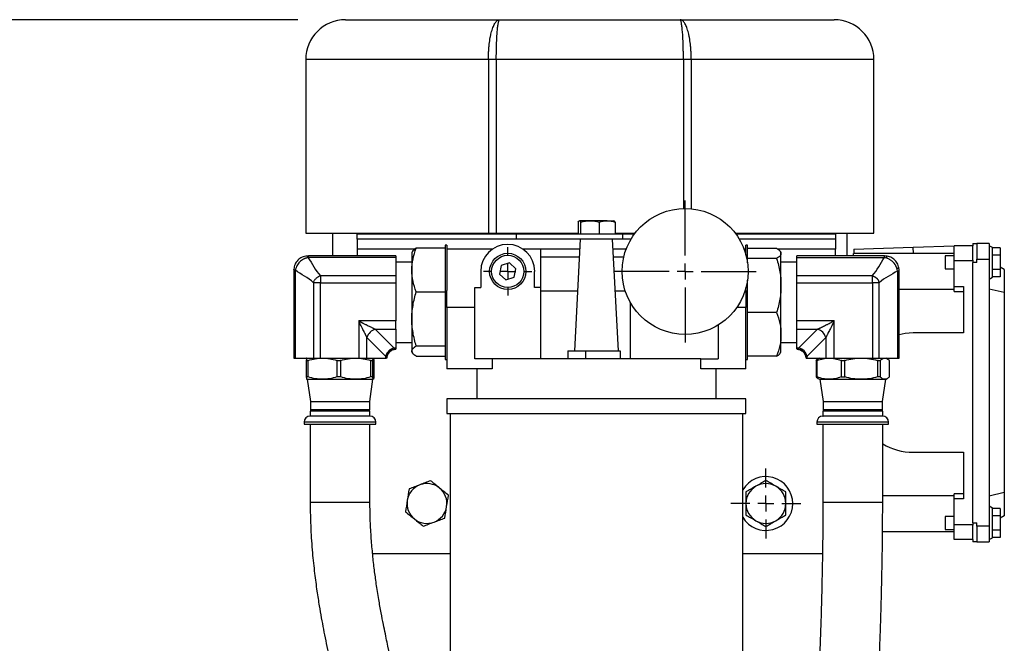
# Model space of a CAD drawing. Header units: inches. Extents: x 3 to 129, y 3 to 99.
# Tile 8 of 35: x 22.37 to 34.71, y 78.43 to 86.25. Entities that reach past the tile are written whole.
import ezdxf

# ---------------------------------------------------------------- set-up
doc = ezdxf.new("R2010")
doc.units = ezdxf.units.IN
doc.header["$LTSCALE"] = 12
doc.header["$MEASUREMENT"] = 0
doc.linetypes.add('CENTERX2', pattern=[0.8, 0.5, -0.1, 0.1, -0.1])
doc.layers.add('CENTER', color=40, linetype='CENTERX2')
doc.layers.add('DIMENSIONS', color=140, linetype='Continuous', lineweight=25)
doc.styles.add('SLDTEXTSTYLE0', font='TXT', dxfattribs={"width": 0.7})
doc.dimstyles.new('SLDDIMSTYLE1', dxfattribs={"dimtxt": 1.019531, "dimasz": 1.56, "dimexe": 0, "dimexo": 0.0625, "dimgap": 0.254883, "dimtad": 0, "dimtih": 1, "dimtoh": 1, "dimrnd": 1e-09, "dimzin": 12, "dimdsep": 46, "dimtxsty": 'SLDTEXTSTYLE0', "dimsah": 1, "dimcen": 0.09, "dimadec": 0, "dimazin": 3, "dimtfac": 1, "dimtofl": 0, "dimtmove": 0, "dimatfit": 3, "dimfxl": 0, "dimfrac": 2, "dimtolj": 1, "dimtzin": 12, "dimarcsym": 0})

# ---------------------------------------------------------------- blocks, each defined once
blk = doc.blocks.new('_D_2')
at = {"layer": 'DIMENSIONS'}
for p, q in [((25.854, 86.248), (16.716, 86.248)), ((18.216, 86.248), (18.216, 73.319)), ((16.277, 71.471), (15.935, 71.471)), ((15.935, 71.471), (15.935, 69.85)), ((20.155, 71.471), (20.497, 71.471)), ((20.497, 71.471), (20.497, 69.85)), ((15.935, 69.85), (16.277, 69.85)), ((20.497, 69.85), (20.155, 69.85)), ((18.216, 57.913), (18.216, 69.622)), ((25.292, 57.913), (16.716, 57.913))]:
    blk.add_line(p, q, dxfattribs=at)
for points in [[(18.216, 86.248), (17.976, 84.688), (18.456, 84.688)], [(18.216, 57.913), (18.456, 59.473), (17.976, 59.473)]]:
    blk.add_solid(points, dxfattribs=at)
at = {"layer": 'DIMENSIONS', "char_height": 1, "attachment_point": 1, "style": 'SLDTEXTSTYLE0'}
for s, insert in [('28.34', (16.277, 72.988)), ('719.7', (16.277, 71.139))]:
    blk.add_mtext(s, dxfattribs=dict(at, insert=insert))
blk = doc.blocks.new('SW_CENTERMARKSYMBOL_2')
at = {"layer": 'CENTER', "color": 0}
for p, q in [((0, 0.2), (0, 0.4375)), ((-0.2, 0), (-0.4375, 0)), ((0, 0), (-0.1, 0)), ((0, 0), (0, 0.1)), ((0, 0), (0, -0.1)), ((0, 0), (0.1, 0)), ((0.2, 0), (0.4375, 0)), ((0, -0.2), (0, -0.4375))]:
    blk.add_line(p, q, dxfattribs=at)
blk = doc.blocks.new('SW_CENTERMARKSYMBOL_3')
at = {"layer": 'CENTER', "color": 0}
for p, q in [((0, 0.2), (0, 0.89)), ((-0.2, 0), (-0.89, 0)), ((0, 0), (-0.1, 0)), ((0, 0), (0, 0.1)), ((0, 0), (0, -0.1)), ((0, 0), (0.1, 0)), ((0.2, 0), (0.89, 0)), ((0, -0.2), (0, -0.89))]:
    blk.add_line(p, q, dxfattribs=at)
blk = doc.blocks.new('SW_CENTERMARKSYMBOL_4')
at = {"layer": 'CENTER', "color": 0}
for p, q in [((0, 0.2), (0, 0.3025)), ((-0.2, 0), (-0.3025, 0)), ((0, 0), (-0.1, 0)), ((0, 0), (0, 0.1)), ((0, 0), (0, -0.1)), ((0, 0), (0.1, 0)), ((0.2, 0), (0.3025, 0)), ((0, -0.2), (0, -0.3025))]:
    blk.add_line(p, q, dxfattribs=at)

msp = doc.modelspace()

# ---------------------------------------------------------------- linework, layer by layer
for p, q in [((26.454, 86.248), (28.386, 86.248)), ((28.386, 86.248), (30.648, 86.248)), ((30.648, 86.248), (32.58, 86.248)), ((25.954, 85.748), (25.954, 83.571)), ((28.245, 85.748), (25.954, 85.748)), ((28.344, 85.748), (28.245, 85.748)), ((28.245, 85.748), (28.245, 83.571)), ((30.69, 85.748), (28.344, 85.748)), ((28.344, 85.748), (28.344, 83.571)), ((30.789, 85.748), (30.69, 85.748)), ((30.69, 85.748), (30.69, 83.882)), ((33.08, 85.748), (30.789, 85.748)), ((30.789, 85.748), (30.789, 83.878)), ((33.08, 83.571), (33.08, 85.748)), ((29.52, 83.727), (29.387, 83.727)), ((29.734, 83.727), (29.52, 83.727)), ((29.734, 83.727), (29.818, 83.727)), ((29.37, 83.708), (29.37, 83.557)), ((29.404, 83.557), (29.404, 83.708)), ((29.635, 83.708), (29.635, 83.557)), ((29.833, 83.708), (29.833, 83.557)), ((25.954, 83.571), (28.245, 83.571)), ((26.289, 83.571), (26.289, 83.286)), ((26.599, 83.495), (26.599, 83.557)), ((28.599, 83.557), (26.599, 83.557)), ((28.599, 83.495), (26.599, 83.495)), ((26.599, 83.495), (26.599, 83.37)), ((28.245, 83.571), (28.344, 83.571)), ((28.344, 83.571), (29.37, 83.571)), ((28.599, 83.495), (28.599, 83.557)), ((29.928, 83.557), (28.599, 83.557)), ((29.928, 83.495), (28.599, 83.495)), ((29.397, 83.495), (29.323, 82.095)), ((29.875, 82.095), (29.802, 83.495)), ((29.833, 83.571), (30.083, 83.571)), ((29.928, 83.557), (29.928, 83.495)), ((30.073, 83.557), (29.928, 83.557)), ((30.032, 83.495), (29.928, 83.495)), ((31.34, 83.571), (33.08, 83.571)), ((32.599, 83.557), (31.35, 83.557)), ((32.599, 83.495), (31.392, 83.495)), ((32.599, 83.557), (32.599, 83.495)), ((32.599, 83.495), (32.599, 83.37)), ((32.745, 83.286), (32.745, 83.571)), ((26.599, 83.37), (26.599, 83.286)), ((27.323, 83.37), (26.599, 83.37)), ((27.704, 83.382), (27.34, 83.382)), ((27.724, 83.423), (27.704, 83.423)), ((27.704, 83.423), (27.704, 83.382)), ((27.704, 83.382), (27.704, 82.834)), ((27.724, 83.423), (27.724, 82.851)), ((28.295, 83.37), (27.724, 83.37)), ((28.899, 83.37), (28.679, 83.37)), ((28.899, 83.37), (28.899, 82.892)), ((29.39, 83.37), (28.899, 83.37)), ((29.972, 83.37), (29.808, 83.37)), ((31.474, 83.37), (31.451, 83.37)), ((31.494, 83.423), (31.474, 83.423)), ((31.474, 83.299), (31.474, 83.423)), ((31.494, 83.252), (31.494, 83.423)), ((31.494, 83.382), (31.859, 83.382)), ((32.599, 83.37), (31.875, 83.37)), ((32.599, 83.286), (32.599, 83.37)), ((32.826, 83.37), (33.573, 83.396)), ((32.826, 83.37), (32.827, 83.317)), ((33.573, 83.396), (34.084, 83.414)), ((33.576, 83.317), (33.573, 83.396)), ((34.084, 83.414), (34.321, 83.422)), ((34.321, 83.414), (34.084, 83.414)), ((34.084, 83.225), (34.084, 83.414)), ((34.321, 83.442), (34.321, 83.422)), ((34.321, 83.442), (34.368, 83.442)), ((34.321, 83.422), (34.321, 83.414)), ((34.321, 83.234), (34.321, 83.414)), ((34.525, 83.442), (34.368, 83.442)), ((34.368, 83.442), (34.368, 83.245)), ((34.525, 83.442), (34.525, 83.245)), ((34.565, 83.392), (34.525, 83.414)), ((34.565, 83.205), (34.565, 83.392)), ((34.663, 83.387), (34.565, 83.387)), ((34.663, 83.387), (34.663, 83.296)), ((25.989, 83.286), (25.969, 83.285)), ((27.084, 83.286), (25.989, 83.286)), ((25.989, 83.265), (25.989, 83.286)), ((27.084, 83.265), (25.989, 83.265)), ((27.084, 83.286), (27.084, 83.265)), ((27.084, 83.265), (27.084, 83.037)), ((27.29, 83.338), (27.284, 83.327)), ((27.284, 83.327), (27.284, 83.108)), ((29.385, 83.27), (28.899, 83.27)), ((29.942, 83.27), (29.814, 83.27)), ((31.494, 83.201), (31.494, 83.252)), ((31.859, 83.252), (31.494, 83.252)), ((31.914, 83.327), (31.908, 83.338)), ((31.914, 83.317), (31.914, 83.327)), ((31.914, 82.914), (31.914, 83.317)), ((33.21, 83.286), (32.114, 83.286)), ((32.114, 83.265), (32.114, 83.286)), ((32.114, 83.265), (33.21, 83.265)), ((32.114, 83.037), (32.114, 83.265)), ((32.825, 83.286), (32.825, 83.317)), ((34.084, 83.317), (32.825, 83.317)), ((33.23, 83.285), (33.21, 83.286)), ((33.21, 83.265), (33.21, 83.286)), ((34.084, 83.287), (33.974, 83.287)), ((33.974, 83.287), (33.974, 83.123)), ((34.084, 82.904), (34.084, 83.225)), ((34.321, 83.225), (34.084, 83.225)), ((34.321, 83.234), (34.321, 83.225)), ((34.321, 83.225), (34.321, 83.205)), ((34.368, 83.205), (34.368, 83.245)), ((34.368, 83.245), (34.525, 83.245)), ((34.525, 83.245), (34.525, 79.898)), ((34.663, 83.296), (34.565, 83.296)), ((34.663, 83.296), (34.663, 83.115)), ((25.804, 83.12), (25.803, 83.1)), ((25.803, 83.1), (25.803, 82.005)), ((25.824, 83.1), (25.803, 83.1)), ((25.824, 82.005), (25.824, 83.1)), ((27.284, 83.207), (27.084, 83.207)), ((27.284, 83.108), (27.284, 82.496)), ((28.406, 83.164), (28.384, 83.058)), ((28.509, 83.198), (28.406, 83.164)), ((28.59, 83.126), (28.509, 83.198)), ((28.567, 83.02), (28.59, 83.126)), ((32.114, 83.207), (31.914, 83.207)), ((33.374, 83.1), (33.374, 82.005)), ((33.374, 83.1), (33.396, 83.1)), ((33.396, 83.1), (33.395, 83.12)), ((33.396, 82.005), (33.396, 83.1)), ((33.974, 83.123), (34.084, 83.123)), ((34.368, 83.205), (34.321, 83.205)), ((34.321, 79.938), (34.321, 83.205)), ((34.565, 83.019), (34.565, 83.205)), ((34.663, 83.115), (34.565, 83.115)), ((34.714, 83.116), (34.663, 83.146)), ((34.663, 83.115), (34.663, 83.024)), ((34.714, 83.116), (34.714, 82.826)), ((26.139, 83.037), (26.139, 82.95)), ((27.084, 83.037), (26.139, 83.037)), ((27.084, 83.037), (27.084, 82.95)), ((28.149, 83.092), (28.149, 82.892)), ((28.384, 83.058), (28.464, 82.986)), ((28.464, 82.986), (28.567, 83.02)), ((28.824, 82.892), (28.824, 83.092)), ((31.494, 82.575), (31.494, 82.984)), ((33.059, 83.037), (32.114, 83.037)), ((32.114, 82.95), (32.114, 83.037)), ((33.059, 83.037), (33.059, 82.95)), ((34.525, 82.996), (34.565, 83.019)), ((34.663, 83.024), (34.565, 83.024)), ((26.052, 82.95), (26.052, 82.005)), ((26.139, 82.95), (26.052, 82.95)), ((26.139, 82.005), (26.139, 82.95)), ((26.139, 82.95), (27.084, 82.95)), ((27.084, 82.95), (27.084, 82.471)), ((28.074, 82.892), (28.149, 82.892)), ((28.074, 82.64), (28.074, 82.892)), ((28.899, 82.892), (28.824, 82.892)), ((28.899, 82.892), (28.899, 81.995)), ((31.474, 82.851), (31.474, 82.886)), ((31.914, 82.301), (31.914, 82.914)), ((32.114, 82.471), (32.114, 82.95)), ((32.114, 82.95), (33.059, 82.95)), ((33.06, 82.95), (33.06, 82.005)), ((33.146, 82.95), (33.06, 82.95)), ((33.146, 82.005), (33.146, 82.95)), ((34.084, 82.864), (33.396, 82.864)), ((34.084, 82.904), (34.203, 82.904)), ((34.084, 82.841), (34.084, 82.904)), ((34.203, 82.904), (34.203, 82.32)), ((34.714, 82.826), (34.525, 82.871)), ((27.34, 82.834), (27.704, 82.834)), ((27.704, 82.834), (27.704, 82.157)), ((27.724, 82.64), (27.724, 82.851)), ((28.899, 82.847), (29.363, 82.847)), ((29.836, 82.847), (29.961, 82.847)), ((31.474, 82.851), (31.474, 82.64)), ((34.084, 82.841), (34.203, 82.841)), ((34.714, 82.826), (34.714, 80.318)), ((27.724, 82.64), (27.724, 81.87)), ((28.074, 82.64), (27.724, 82.64)), ((28.074, 81.995), (28.074, 82.64)), ((30.024, 82.703), (30.024, 81.995)), ((31.474, 82.64), (31.359, 82.64)), ((31.474, 81.87), (31.474, 82.64)), ((27.284, 82.496), (27.284, 82.092)), ((31.494, 82.028), (31.494, 82.575)), ((31.859, 82.575), (31.494, 82.575)), ((26.618, 82.471), (26.618, 82.005)), ((27.084, 82.471), (26.618, 82.471)), ((26.826, 82.367), (27.084, 82.367)), ((26.826, 82.367), (27.06, 82.133)), ((27.084, 82.367), (27.084, 82.471)), ((27.084, 82.367), (27.084, 82.133)), ((31.124, 82.418), (31.124, 81.995)), ((32.58, 82.471), (32.114, 82.471)), ((32.114, 82.367), (32.114, 82.471)), ((32.114, 82.367), (32.373, 82.367)), ((32.114, 82.133), (32.114, 82.367)), ((32.139, 82.133), (32.373, 82.367)), ((32.58, 82.005), (32.58, 82.471)), ((26.722, 82.005), (26.722, 82.263)), ((26.722, 82.263), (26.956, 82.029)), ((31.914, 82.082), (31.914, 82.301)), ((32.243, 82.029), (32.476, 82.263)), ((32.476, 82.263), (32.476, 82.005)), ((34.203, 82.32), (33.573, 82.32)), ((27.06, 82.133), (27.084, 82.133)), ((27.084, 82.202), (27.284, 82.202)), ((27.084, 82.133), (27.084, 82.121)), ((27.34, 82.157), (27.704, 82.157)), ((27.704, 82.157), (27.704, 81.986)), ((31.914, 82.202), (32.114, 82.202)), ((32.114, 82.133), (32.139, 82.133)), ((32.114, 82.121), (32.114, 82.133)), ((32.114, 82.117), (32.114, 82.117)), ((25.803, 82.005), (25.824, 82.005)), ((25.824, 82.005), (26.052, 82.005)), ((26.052, 82.005), (26.139, 82.005)), ((26.139, 82.005), (26.618, 82.005)), ((26.618, 82.005), (26.722, 82.005)), ((26.722, 82.005), (26.956, 82.005)), ((26.956, 82.029), (26.956, 82.005)), ((26.956, 82.005), (26.968, 82.005)), ((27.284, 82.092), (27.284, 82.082)), ((27.284, 82.082), (27.291, 82.07)), ((27.34, 82.028), (27.704, 82.028)), ((28.292, 81.995), (28.074, 81.995)), ((30.907, 81.995), (28.292, 81.995)), ((28.292, 81.995), (28.292, 81.87)), ((29.242, 82.095), (29.242, 81.995)), ((29.242, 82.095), (29.462, 82.095)), ((29.462, 82.095), (29.462, 81.995)), ((29.462, 82.095), (29.897, 82.095)), ((29.897, 82.095), (29.897, 81.995)), ((30.907, 81.87), (30.907, 81.995)), ((30.907, 81.995), (31.124, 81.995)), ((31.494, 81.986), (31.494, 82.028)), ((31.859, 82.028), (31.494, 82.028)), ((31.907, 82.07), (31.914, 82.082)), ((32.227, 82.005), (32.227, 82.005)), ((32.23, 82.005), (32.243, 82.005)), ((32.243, 82.005), (32.243, 82.029)), ((32.243, 82.005), (32.476, 82.005)), ((32.382, 81.995), (32.356, 81.975)), ((32.397, 82.005), (32.382, 81.996)), ((32.476, 82.005), (32.58, 82.005)), ((32.58, 82.005), (33.06, 82.005)), ((33.06, 82.005), (33.146, 82.005)), ((33.146, 82.005), (33.374, 82.005)), ((33.247, 81.996), (33.231, 82.005)), ((33.374, 82.005), (33.396, 82.005)), ((25.96, 81.975), (25.96, 81.768)), ((25.984, 81.768), (25.984, 81.975)), ((26.344, 81.975), (26.344, 81.768)), ((26.394, 81.768), (26.394, 81.975)), ((26.768, 81.975), (26.768, 81.768)), ((26.794, 81.768), (26.794, 81.975)), ((26.808, 81.768), (26.808, 81.975)), ((26.808, 81.975), (26.808, 81.768)), ((27.704, 81.986), (27.724, 81.986)), ((28.292, 81.87), (27.724, 81.87)), ((28.099, 81.87), (28.099, 81.495)), ((31.474, 81.87), (30.907, 81.87)), ((31.099, 81.495), (31.099, 81.87)), ((31.474, 81.986), (31.494, 81.986)), ((32.354, 81.973), (32.354, 81.77)), ((32.369, 81.768), (32.369, 81.975)), ((32.667, 81.975), (32.667, 81.768)), ((32.715, 81.768), (32.715, 81.975)), ((33.125, 81.975), (33.125, 81.768)), ((33.16, 81.768), (33.16, 81.975)), ((33.272, 81.975), (33.272, 81.768)), ((33.274, 81.77), (33.274, 81.973)), ((32.356, 81.768), (32.382, 81.748)), ((32.382, 81.748), (32.397, 81.739)), ((33.231, 81.739), (33.247, 81.748)), ((25.967, 81.739), (26.164, 81.739)), ((25.971, 81.739), (26.012, 81.461)), ((26.164, 81.739), (26.581, 81.739)), ((26.581, 81.739), (26.801, 81.739)), ((26.757, 81.461), (26.797, 81.739)), ((32.397, 81.739), (32.518, 81.739)), ((32.401, 81.739), (32.442, 81.461)), ((32.518, 81.739), (32.92, 81.739)), ((32.92, 81.739), (33.216, 81.739)), ((33.187, 81.461), (33.227, 81.739)), ((33.216, 81.739), (33.231, 81.739)), ((27.724, 81.495), (27.724, 81.31)), ((31.474, 81.495), (27.724, 81.495)), ((31.474, 81.31), (31.474, 81.495)), ((26.012, 81.461), (26.012, 81.355)), ((26.012, 81.461), (26.757, 81.461)), ((26.757, 81.355), (26.757, 81.461)), ((32.442, 81.461), (32.442, 81.355)), ((32.442, 81.461), (33.187, 81.461)), ((33.187, 81.355), (33.187, 81.461)), ((26.009, 81.341), (26.009, 81.278)), ((26.759, 81.341), (26.009, 81.341)), ((26.012, 81.355), (26.015, 81.351)), ((26.384, 81.355), (26.012, 81.355)), ((26.015, 81.351), (26.015, 81.341)), ((26.753, 81.351), (26.015, 81.351)), ((26.757, 81.355), (26.384, 81.355)), ((26.753, 81.351), (26.757, 81.355)), ((26.753, 81.341), (26.753, 81.351)), ((26.759, 81.278), (26.759, 81.341)), ((27.724, 81.31), (31.474, 81.31)), ((27.764, 81.31), (27.764, 75.951)), ((31.434, 75.951), (31.434, 81.31)), ((32.439, 81.341), (32.439, 81.278)), ((33.189, 81.341), (32.439, 81.341)), ((32.442, 81.355), (32.445, 81.351)), ((33.187, 81.355), (32.442, 81.355)), ((32.445, 81.351), (32.445, 81.341)), ((32.814, 81.351), (32.445, 81.351)), ((33.183, 81.351), (32.814, 81.351)), ((33.183, 81.351), (33.187, 81.355)), ((33.183, 81.341), (33.183, 81.351)), ((33.189, 81.278), (33.189, 81.341)), ((25.934, 81.203), (25.934, 81.178)), ((26.834, 81.203), (25.934, 81.203)), ((25.934, 81.178), (26.834, 81.178)), ((26.009, 81.178), (26.009, 80.199)), ((26.759, 80.199), (26.759, 81.178)), ((26.834, 81.178), (26.834, 81.203)), ((32.364, 81.203), (32.364, 81.178)), ((33.264, 81.203), (32.364, 81.203)), ((32.364, 81.178), (33.264, 81.178)), ((32.439, 81.178), (32.439, 80.199)), ((33.189, 80.199), (33.189, 81.178)), ((33.264, 81.178), (33.264, 81.203)), ((33.573, 80.824), (34.203, 80.824)), ((34.203, 80.824), (34.203, 80.239)), ((34.084, 80.28), (33.189, 80.28)), ((34.203, 80.303), (34.084, 80.303)), ((34.084, 80.239), (34.084, 80.303)), ((34.714, 80.318), (34.525, 80.272)), ((34.714, 80.318), (34.714, 80.027)), ((26.009, 80.199), (26.759, 80.199)), ((32.439, 80.199), (33.189, 80.199)), ((34.084, 79.918), (34.084, 80.239)), ((34.203, 80.239), (34.084, 80.239)), ((34.565, 80.124), (34.525, 80.147)), ((34.084, 80.02), (33.974, 80.02)), ((33.974, 80.02), (33.974, 79.856)), ((34.565, 79.938), (34.565, 80.124)), ((34.663, 80.12), (34.565, 80.12)), ((34.663, 80.029), (34.565, 80.029)), ((34.663, 80.12), (34.663, 80.029)), ((34.663, 80.029), (34.663, 79.847)), ((34.714, 80.027), (34.663, 79.998)), ((34.084, 79.918), (34.321, 79.918)), ((34.084, 79.729), (34.084, 79.918)), ((34.321, 79.938), (34.368, 79.938)), ((34.321, 79.938), (34.321, 79.918)), ((34.321, 79.918), (34.321, 79.91)), ((34.321, 79.73), (34.321, 79.91)), ((34.368, 79.898), (34.368, 79.938)), ((34.525, 79.898), (34.368, 79.898)), ((34.368, 79.898), (34.368, 79.702)), ((34.525, 79.898), (34.525, 79.702)), ((34.565, 79.752), (34.565, 79.938)), ((34.084, 79.826), (33.187, 79.826)), ((33.974, 79.856), (34.084, 79.856)), ((34.663, 79.847), (34.565, 79.847)), ((34.663, 79.847), (34.663, 79.756)), ((34.321, 79.729), (34.084, 79.729)), ((34.321, 79.73), (34.321, 79.702)), ((34.368, 79.702), (34.321, 79.702)), ((34.368, 79.702), (34.525, 79.702)), ((34.525, 79.729), (34.565, 79.752)), ((34.663, 79.756), (34.565, 79.756)), ((26.792, 79.557), (27.764, 79.557)), ((31.434, 79.557), (32.434, 79.557))]:
    msp.add_line(p, q)
at = {"flags": 128}
for points in [[(25.983, 83.264), (25.979, 83.274), (25.975, 83.281), (25.972, 83.284), (25.969, 83.285)], [(33.23, 83.285), (33.23, 83.285), (33.234, 83.283), (33.236, 83.277), (33.239, 83.269), (33.241, 83.257)], [(25.824, 83.106), (25.815, 83.11), (25.808, 83.113), (25.804, 83.117), (25.804, 83.12)], [(33.395, 83.12), (33.395, 83.121), (33.392, 83.124), (33.387, 83.127), (33.378, 83.129), (33.367, 83.131)], [(33.573, 82.32), (33.471, 82.313), (33.396, 82.298)]]:
    msp.add_lwpolyline(points, dxfattribs=at)
for centre, radius in [((30.712, 83.092), 0.79), ((28.487, 83.092), 0.227), ((28.487, 83.092), 0.202)]:
    msp.add_circle(centre, radius)
for centre, radius, start, end in [((26.454, 85.748), 0.5, 90, 180), ((32.58, 85.748), 0.5, 0, 90), ((28.487, 83.092), 0.338, 0, 180), ((26.864, 82.225), 0.147, 105.1113, 164.8887), ((32.334, 82.225), 0.147, 15.1113, 74.8887), ((27.098, 81.991), 0.147, 105.1113, 164.8887), ((27.093, 81.996), 0.125, 94.1025, 175.8975), ((32.105, 81.996), 0.125, 4.1025, 85.8975), ((32.1, 81.991), 0.147, 15.1113, 74.8887), ((26.009, 81.203), 0.075, 90, 180), ((26.759, 81.203), 0.075, 0, 90), ((32.439, 81.203), 0.075, 90, 180), ((33.189, 81.203), 0.075, 0, 90), ((33.573, 81.571), 0.747, 239.0853, 269.9989), ((31.724, 80.182), 0.337, 0, 149.2335), ((27.474, 80.182), 0.25, 110.8771, 170.8771), ((27.474, 80.182), 0.25, 50.8771, 110.8771), ((31.724, 80.182), 0.25, 120, 180), ((31.724, 80.182), 0.25, 60, 120), ((31.724, 80.182), 0.25, 0, 60), ((27.474, 80.182), 0.25, 350.8771, 50.8771), ((27.474, 80.182), 0.25, 170.8771, 230.8771), ((27.474, 80.182), 0.25, 290.8771, 350.8771), ((31.724, 80.182), 0.338, 210.7665, 0), ((31.724, 80.182), 0.25, 180, 240), ((31.724, 80.182), 0.25, 300, 0), ((27.474, 80.182), 0.25, 230.8771, 290.8771), ((31.724, 80.182), 0.25, 240, 300)]:
    msp.add_arc(centre, radius, start, end)
for points, knots in [([(28.245, 85.748), (28.245, 85.781), (28.246, 85.814), (28.249, 85.862), (28.25, 85.877), (28.252, 85.909), (28.254, 85.925), (28.259, 85.97), (28.263, 85.999), (28.271, 86.039), (28.274, 86.053), (28.279, 86.078), (28.282, 86.09), (28.292, 86.125), (28.299, 86.145), (28.311, 86.173), (28.314, 86.181), (28.323, 86.197), (28.331, 86.211), (28.34, 86.222), (28.348, 86.231), (28.353, 86.235), (28.362, 86.242), (28.367, 86.244), (28.374, 86.246), (28.376, 86.247), (28.381, 86.248), (28.383, 86.248), (28.386, 86.248)], [0, 0, 0, 0, 0.125, 0.125, 0.1875, 0.1875, 0.25, 0.25, 0.375, 0.375, 0.4375, 0.4375, 0.5, 0.5, 0.625, 0.625, 0.6875, 0.6875, 0.75, 0.8125, 0.8125, 0.875, 0.875, 0.9375, 0.9375, 0.96875, 0.96875, 1, 1, 1, 1]), ([(28.344, 85.748), (28.344, 85.781), (28.344, 85.814), (28.345, 85.862), (28.345, 85.877), (28.346, 85.909), (28.346, 85.924), (28.348, 85.97), (28.349, 85.999), (28.351, 86.039), (28.352, 86.053), (28.354, 86.078), (28.355, 86.09), (28.358, 86.125), (28.36, 86.145), (28.363, 86.173), (28.364, 86.181), (28.367, 86.197), (28.369, 86.211), (28.372, 86.222), (28.375, 86.231), (28.376, 86.235), (28.379, 86.242), (28.38, 86.244), (28.382, 86.246), (28.383, 86.247), (28.384, 86.248), (28.385, 86.248), (28.386, 86.248)], [0, 0, 0, 0, 0.125, 0.125, 0.1875, 0.1875, 0.25, 0.25, 0.375, 0.375, 0.4375, 0.4375, 0.5, 0.5, 0.625, 0.625, 0.6875, 0.6875, 0.75, 0.8125, 0.8125, 0.875, 0.875, 0.9375, 0.9375, 0.96875, 0.96875, 1, 1, 1, 1]), ([(30.69, 85.748), (30.69, 85.781), (30.69, 85.814), (30.689, 85.862), (30.689, 85.877), (30.688, 85.909), (30.688, 85.924), (30.686, 85.97), (30.685, 85.999), (30.683, 86.039), (30.682, 86.053), (30.68, 86.078), (30.679, 86.09), (30.676, 86.125), (30.674, 86.145), (30.671, 86.173), (30.669, 86.181), (30.667, 86.197), (30.665, 86.211), (30.662, 86.222), (30.659, 86.231), (30.658, 86.235), (30.655, 86.242), (30.654, 86.244), (30.652, 86.246), (30.651, 86.247), (30.65, 86.248), (30.649, 86.248), (30.648, 86.248)], [0, 0, 0, 0, 0.125, 0.125, 0.1875, 0.1875, 0.25, 0.25, 0.375, 0.375, 0.4375, 0.4375, 0.5, 0.5, 0.625, 0.625, 0.6875, 0.6875, 0.75, 0.8125, 0.8125, 0.875, 0.875, 0.9375, 0.9375, 0.96875, 0.96875, 1, 1, 1, 1]), ([(30.789, 85.748), (30.789, 85.781), (30.788, 85.814), (30.785, 85.862), (30.784, 85.877), (30.781, 85.909), (30.78, 85.925), (30.775, 85.97), (30.771, 85.999), (30.763, 86.039), (30.76, 86.053), (30.755, 86.078), (30.751, 86.09), (30.742, 86.125), (30.735, 86.145), (30.723, 86.173), (30.719, 86.181), (30.711, 86.197), (30.703, 86.211), (30.694, 86.222), (30.685, 86.231), (30.681, 86.235), (30.672, 86.242), (30.667, 86.244), (30.66, 86.246), (30.658, 86.247), (30.653, 86.248), (30.65, 86.248), (30.648, 86.248)], [0, 0, 0, 0, 0.125, 0.125, 0.1875, 0.1875, 0.25, 0.25, 0.375, 0.375, 0.4375, 0.4375, 0.5, 0.5, 0.625, 0.625, 0.6875, 0.6875, 0.75, 0.8125, 0.8125, 0.875, 0.875, 0.9375, 0.9375, 0.96875, 0.96875, 1, 1, 1, 1]), ([(27.284, 83.108), (27.284, 83.155), (27.29, 83.201), (27.309, 83.292), (27.323, 83.337), (27.34, 83.382)], [0, 0, 0, 0, 0.5, 0.5, 1, 1, 1, 1]), ([(31.859, 83.382), (31.876, 83.371), (31.89, 83.361), (31.904, 83.344), (31.908, 83.339), (31.913, 83.328), (31.914, 83.322), (31.914, 83.317)], [0, 0, 0, 0, 0.5, 0.5, 0.75, 0.75, 1, 1, 1, 1]), ([(25.969, 83.285), (25.948, 83.281), (25.906, 83.273), (25.854, 83.235), (25.816, 83.183), (25.808, 83.141), (25.804, 83.12)], [0, 0, 0, 0, 0.249758, 0.500036, 0.750171, 1, 1, 1, 1]), ([(25.983, 83.264), (25.981, 83.264), (25.976, 83.263), (25.968, 83.261), (25.961, 83.259), (25.954, 83.257), (25.947, 83.255), (25.94, 83.252), (25.934, 83.249), (25.92, 83.242), (25.901, 83.23), (25.878, 83.211), (25.859, 83.188), (25.845, 83.166), (25.837, 83.149), (25.832, 83.135), (25.827, 83.121), (25.825, 83.111), (25.824, 83.106)], [0, 0, 0, 0, 0.033125, 0.065836, 0.098066, 0.129751, 0.160832, 0.191251, 0.220955, 0.249894, 0.376102, 0.499972, 0.623761, 0.749896, 0.808584, 0.870135, 0.934106, 1, 1, 1, 1]), ([(31.914, 83.317), (31.914, 83.306), (31.909, 83.295), (31.89, 83.274), (31.876, 83.263), (31.859, 83.252)], [0, 0, 0, 0, 0.5, 0.5, 1, 1, 1, 1]), ([(31.859, 83.252), (31.876, 83.197), (31.89, 83.141), (31.909, 83.029), (31.914, 82.972), (31.914, 82.914)], [0, 0, 0, 0, 0.5, 0.5, 1, 1, 1, 1]), ([(33.395, 83.12), (33.391, 83.141), (33.383, 83.183), (33.344, 83.235), (33.292, 83.273), (33.25, 83.281), (33.23, 83.285)], [0, 0, 0, 0, 0.249829, 0.499964, 0.750242, 1, 1, 1, 1]), ([(33.367, 83.131), (33.366, 83.134), (33.364, 83.139), (33.361, 83.147), (33.358, 83.154), (33.354, 83.162), (33.35, 83.169), (33.346, 83.176), (33.341, 83.183), (33.336, 83.19), (33.331, 83.197), (33.325, 83.203), (33.318, 83.211), (33.308, 83.22), (33.295, 83.23), (33.283, 83.239), (33.269, 83.246), (33.255, 83.253), (33.246, 83.256), (33.241, 83.257)], [0, 0, 0, 0, 0.044212, 0.088809, 0.133749, 0.178989, 0.224482, 0.270182, 0.316039, 0.362002, 0.408021, 0.454044, 0.50002, 0.584337, 0.668671, 0.752704, 0.83613, 0.918652, 1, 1, 1, 1]), ([(27.34, 82.834), (27.323, 82.879), (27.309, 82.924), (27.29, 83.015), (27.284, 83.061), (27.284, 83.108)], [0, 0, 0, 0, 0.5, 0.5, 1, 1, 1, 1]), ([(26.052, 82.95), (26.055, 82.961), (26.059, 82.971), (26.067, 82.985), (26.07, 82.989), (26.077, 82.998), (26.08, 83.001), (26.088, 83.009), (26.092, 83.012), (26.1, 83.019), (26.104, 83.022), (26.111, 83.026), (26.114, 83.027), (26.118, 83.029), (26.121, 83.031), (26.128, 83.034), (26.134, 83.035), (26.139, 83.037)], [0, 0, 0, 0, 0.25, 0.25, 0.375, 0.375, 0.5, 0.5, 0.625, 0.625, 0.75, 0.75, 0.8125, 0.8125, 0.875, 0.875, 1, 1, 1, 1]), ([(33.059, 83.037), (33.061, 83.036), (33.065, 83.035), (33.071, 83.033), (33.077, 83.031), (33.082, 83.028), (33.088, 83.026), (33.093, 83.023), (33.098, 83.019), (33.102, 83.016), (33.107, 83.012), (33.111, 83.009), (33.116, 83.004), (33.122, 82.998), (33.128, 82.99), (33.134, 82.981), (33.139, 82.971), (33.143, 82.96), (33.145, 82.953), (33.146, 82.95)], [0, 0, 0, 0, 0.049331, 0.098295, 0.146739, 0.194516, 0.241486, 0.287518, 0.332492, 0.376298, 0.418842, 0.46004, 0.49982, 0.573892, 0.652526, 0.735189, 0.821205, 0.909774, 1, 1, 1, 1]), ([(31.914, 82.914), (31.914, 82.856), (31.909, 82.799), (31.89, 82.686), (31.876, 82.631), (31.859, 82.575)], [0, 0, 0, 0, 0.5, 0.5, 1, 1, 1, 1]), ([(27.284, 82.496), (27.284, 82.553), (27.29, 82.61), (27.309, 82.723), (27.323, 82.779), (27.34, 82.834)], [0, 0, 0, 0, 0.5, 0.5, 1, 1, 1, 1]), ([(27.34, 82.157), (27.323, 82.212), (27.309, 82.268), (27.29, 82.381), (27.284, 82.438), (27.284, 82.496)], [0, 0, 0, 0, 0.5, 0.5, 1, 1, 1, 1]), ([(31.859, 82.575), (31.876, 82.531), (31.89, 82.485), (31.909, 82.394), (31.914, 82.348), (31.914, 82.301)], [0, 0, 0, 0, 0.5, 0.5, 1, 1, 1, 1]), ([(26.722, 82.263), (26.721, 82.265), (26.719, 82.268), (26.717, 82.274), (26.714, 82.28), (26.71, 82.286), (26.707, 82.293), (26.701, 82.305), (26.691, 82.325), (26.678, 82.351), (26.664, 82.379), (26.65, 82.407), (26.634, 82.439), (26.624, 82.459), (26.618, 82.471)], [0, 0, 0, 0, 0.029564, 0.060537, 0.09295, 0.12683, 0.162201, 0.199083, 0.313652, 0.444241, 0.571476, 0.719324, 0.835552, 1, 1, 1, 1]), ([(26.618, 82.471), (26.622, 82.469), (26.631, 82.464), (26.643, 82.458), (26.653, 82.453), (26.663, 82.448), (26.671, 82.444), (26.687, 82.436), (26.71, 82.425), (26.738, 82.411), (26.764, 82.398), (26.785, 82.388), (26.799, 82.38), (26.809, 82.375), (26.818, 82.371), (26.823, 82.368), (26.826, 82.367)], [0, 0, 0, 0, 0.060181, 0.115003, 0.164467, 0.208572, 0.247319, 0.280708, 0.428546, 0.555785, 0.686364, 0.800937, 0.855686, 0.907059, 0.955132, 1, 1, 1, 1]), ([(32.373, 82.367), (32.374, 82.368), (32.378, 82.37), (32.383, 82.372), (32.389, 82.375), (32.396, 82.379), (32.403, 82.382), (32.415, 82.388), (32.434, 82.398), (32.46, 82.411), (32.489, 82.425), (32.517, 82.439), (32.548, 82.455), (32.568, 82.465), (32.58, 82.471)], [0, 0, 0, 0, 0.029564, 0.060537, 0.09295, 0.12683, 0.162201, 0.199083, 0.313652, 0.444241, 0.571476, 0.719324, 0.835552, 1, 1, 1, 1]), ([(32.58, 82.471), (32.578, 82.466), (32.574, 82.458), (32.568, 82.446), (32.563, 82.435), (32.558, 82.426), (32.554, 82.417), (32.546, 82.402), (32.535, 82.379), (32.52, 82.351), (32.507, 82.325), (32.497, 82.304), (32.49, 82.29), (32.485, 82.28), (32.481, 82.271), (32.478, 82.266), (32.476, 82.263)], [0, 0, 0, 0, 0.0601808, 0.115003, 0.1644667, 0.2085719, 0.247319, 0.2807081, 0.4285457, 0.5557847, 0.6863641, 0.8009372, 0.855686, 0.9070585, 0.9551318, 1, 1, 1, 1]), ([(31.914, 82.301), (31.914, 82.255), (31.909, 82.209), (31.89, 82.117), (31.876, 82.072), (31.859, 82.028)], [0, 0, 0, 0, 0.5, 0.5, 1, 1, 1, 1]), ([(26.972, 82.005), (26.974, 82.019), (26.979, 82.047), (27.005, 82.084), (27.042, 82.11), (27.07, 82.115), (27.084, 82.117)], [0, 0, 0, 0, 0.241639, 0.5, 0.758361, 1, 1, 1, 1]), ([(27.06, 82.133), (27.062, 82.132), (27.065, 82.13), (27.07, 82.128), (27.074, 82.126), (27.078, 82.124), (27.081, 82.122), (27.083, 82.121), (27.084, 82.121)], [0, 0, 0, 0, 0.186426, 0.364385, 0.534254, 0.696468, 0.851526, 1, 1, 1, 1]), ([(27.084, 82.121), (27.084, 82.119), (27.084, 82.117), (27.084, 82.117), (27.084, 82.117)], [0, 0, 0, 0, 0.656226, 1, 1, 1, 1]), ([(27.284, 82.092), (27.284, 82.103), (27.29, 82.114), (27.309, 82.136), (27.323, 82.146), (27.34, 82.157)], [0, 0, 0, 0, 0.5, 0.5, 1, 1, 1, 1]), ([(32.114, 82.121), (32.115, 82.121), (32.117, 82.122), (32.119, 82.123), (32.123, 82.125), (32.126, 82.127), (32.13, 82.129), (32.134, 82.131), (32.137, 82.132), (32.139, 82.133)], [0, 0, 0, 0, 0.126877, 0.258527, 0.395321, 0.537588, 0.685621, 0.839682, 1, 1, 1, 1]), ([(32.114, 82.117), (32.128, 82.115), (32.157, 82.11), (32.193, 82.084), (32.22, 82.047), (32.224, 82.019), (32.227, 82.005)], [0, 0, 0, 0, 0.241639, 0.5, 0.758361, 1, 1, 1, 1]), ([(25.967, 82.005), (25.966, 82.005), (25.965, 82.002), (25.963, 81.992), (25.962, 81.984), (25.96, 81.975)], [0, 0, 0, 0, 0.5, 0.5, 1, 1, 1, 1]), ([(25.984, 81.975), (26.014, 81.984), (26.043, 81.992), (26.103, 82.002), (26.133, 82.005), (26.164, 82.005)], [0, 0, 0, 0, 0.5, 0.5, 1, 1, 1, 1]), ([(26.164, 82.005), (26.194, 82.005), (26.225, 82.002), (26.285, 81.992), (26.314, 81.984), (26.344, 81.975)], [0, 0, 0, 0, 0.5, 0.5, 1, 1, 1, 1]), ([(26.394, 81.975), (26.424, 81.984), (26.455, 81.992), (26.518, 82.002), (26.549, 82.005), (26.581, 82.005)], [0, 0, 0, 0, 0.5, 0.5, 1, 1, 1, 1]), ([(26.581, 82.005), (26.612, 82.005), (26.644, 82.002), (26.706, 81.992), (26.737, 81.984), (26.768, 81.975)], [0, 0, 0, 0, 0.5, 0.5, 1, 1, 1, 1]), ([(26.794, 81.975), (26.795, 81.984), (26.796, 81.992), (26.799, 82.002), (26.8, 82.005), (26.801, 82.005)], [0, 0, 0, 0, 0.5, 0.5, 1, 1, 1, 1]), ([(26.801, 82.005), (26.802, 82.005), (26.803, 82.002), (26.806, 81.992), (26.807, 81.984), (26.808, 81.975)], [0, 0, 0, 0, 0.5, 0.5, 1, 1, 1, 1]), ([(26.968, 82.005), (26.968, 82.005), (26.967, 82.007), (26.965, 82.01), (26.964, 82.013), (26.962, 82.017), (26.96, 82.02), (26.958, 82.025), (26.957, 82.028), (26.956, 82.029)], [0, 0, 0, 0, 0.126877, 0.258527, 0.395321, 0.537588, 0.685621, 0.839682, 1, 1, 1, 1]), ([(27.34, 82.028), (27.323, 82.038), (27.309, 82.049), (27.29, 82.07), (27.284, 82.081), (27.284, 82.092)], [0, 0, 0, 0, 0.5, 0.5, 1, 1, 1, 1]), ([(31.859, 82.028), (31.875, 82.038), (31.898, 82.053), (31.903, 82.068), (31.905, 82.072)], [0, 0, 0, 0, 0.72189, 1, 1, 1, 1]), ([(32.243, 82.029), (32.242, 82.027), (32.24, 82.024), (32.238, 82.019), (32.235, 82.015), (32.234, 82.011), (32.232, 82.008), (32.231, 82.006), (32.23, 82.005)], [0, 0, 0, 0, 0.186426, 0.364385, 0.534254, 0.696468, 0.851526, 1, 1, 1, 1]), ([(32.369, 81.975), (32.393, 81.984), (32.418, 81.992), (32.467, 82.002), (32.492, 82.005), (32.518, 82.005)], [0, 0, 0, 0, 0.5, 0.5, 1, 1, 1, 1]), ([(32.518, 82.005), (32.543, 82.005), (32.568, 82.002), (32.618, 81.992), (32.642, 81.984), (32.667, 81.975)], [0, 0, 0, 0, 0.5, 0.5, 1, 1, 1, 1]), ([(32.715, 81.975), (32.748, 81.984), (32.782, 81.992), (32.85, 82.002), (32.885, 82.005), (32.92, 82.005)], [0, 0, 0, 0, 0.5, 0.5, 1, 1, 1, 1]), ([(32.92, 82.005), (32.955, 82.005), (32.989, 82.002), (33.057, 81.992), (33.091, 81.984), (33.125, 81.975)], [0, 0, 0, 0, 0.5, 0.5, 1, 1, 1, 1]), ([(33.16, 81.975), (33.169, 81.984), (33.179, 81.992), (33.197, 82.002), (33.207, 82.005), (33.216, 82.005)], [0, 0, 0, 0, 0.5, 0.5, 1, 1, 1, 1]), ([(33.216, 82.005), (33.226, 82.005), (33.235, 82.002), (33.254, 81.992), (33.263, 81.984), (33.272, 81.975)], [0, 0, 0, 0, 0.5, 0.5, 1, 1, 1, 1]), ([(25.984, 81.975), (25.98, 81.974), (25.977, 81.973), (25.971, 81.972), (25.968, 81.972), (25.964, 81.972), (25.963, 81.972), (25.961, 81.973), (25.96, 81.974), (25.96, 81.975)], [0, 0, 0, 0, 0.25, 0.25, 0.5, 0.5, 0.75, 0.75, 1, 1, 1, 1]), ([(26.394, 81.975), (26.39, 81.974), (26.386, 81.973), (26.377, 81.972), (26.373, 81.972), (26.364, 81.972), (26.36, 81.972), (26.351, 81.973), (26.347, 81.974), (26.344, 81.975)], [0, 0, 0, 0, 0.25, 0.25, 0.5, 0.5, 0.75, 0.75, 1, 1, 1, 1]), ([(26.794, 81.975), (26.794, 81.974), (26.793, 81.973), (26.791, 81.972), (26.789, 81.972), (26.784, 81.972), (26.781, 81.972), (26.775, 81.973), (26.771, 81.974), (26.768, 81.975)], [0, 0, 0, 0, 0.25, 0.25, 0.5, 0.5, 0.75, 0.75, 1, 1, 1, 1]), ([(32.369, 81.975), (32.365, 81.974), (32.359, 81.972), (32.354, 81.971), (32.355, 81.973), (32.355, 81.973)], [0, 0, 0, 0, 0.39344, 0.787538, 1, 1, 1, 1]), ([(32.715, 81.975), (32.711, 81.974), (32.706, 81.973), (32.698, 81.972), (32.693, 81.972), (32.685, 81.972), (32.681, 81.972), (32.673, 81.973), (32.67, 81.974), (32.667, 81.975)], [0, 0, 0, 0, 0.25, 0.25, 0.5, 0.5, 0.75, 0.75, 1, 1, 1, 1]), ([(33.16, 81.975), (33.159, 81.974), (33.157, 81.973), (33.153, 81.972), (33.15, 81.972), (33.144, 81.972), (33.141, 81.972), (33.133, 81.973), (33.129, 81.974), (33.125, 81.975)], [0, 0, 0, 0, 0.25, 0.25, 0.5, 0.5, 0.75, 0.75, 1, 1, 1, 1]), ([(33.274, 81.973), (33.274, 81.973), (33.274, 81.974), (33.273, 81.975), (33.272, 81.975)], [0, 0, 0, 0, 0.490264, 1, 1, 1, 1]), ([(25.984, 81.768), (25.98, 81.769), (25.977, 81.77), (25.971, 81.771), (25.968, 81.771), (25.964, 81.771), (25.963, 81.771), (25.961, 81.77), (25.96, 81.769), (25.96, 81.768)], [0, 0, 0, 0, 0.25, 0.25, 0.5, 0.5, 0.75, 0.75, 1, 1, 1, 1]), ([(25.96, 81.768), (25.962, 81.759), (25.963, 81.752), (25.965, 81.741), (25.966, 81.739), (25.967, 81.739)], [0, 0, 0, 0, 0.5, 0.5, 1, 1, 1, 1]), ([(26.164, 81.739), (26.133, 81.739), (26.103, 81.741), (26.043, 81.752), (26.014, 81.759), (25.984, 81.768)], [0, 0, 0, 0, 0.5, 0.5, 1, 1, 1, 1]), ([(26.344, 81.768), (26.314, 81.759), (26.285, 81.752), (26.225, 81.741), (26.194, 81.739), (26.164, 81.739)], [0, 0, 0, 0, 0.5, 0.5, 1, 1, 1, 1]), ([(26.394, 81.768), (26.39, 81.769), (26.386, 81.77), (26.377, 81.771), (26.373, 81.771), (26.364, 81.771), (26.36, 81.771), (26.351, 81.77), (26.347, 81.769), (26.344, 81.768)], [0, 0, 0, 0, 0.25, 0.25, 0.5, 0.5, 0.75, 0.75, 1, 1, 1, 1]), ([(26.581, 81.739), (26.549, 81.739), (26.518, 81.741), (26.455, 81.752), (26.424, 81.759), (26.394, 81.768)], [0, 0, 0, 0, 0.5, 0.5, 1, 1, 1, 1]), ([(26.768, 81.768), (26.737, 81.759), (26.706, 81.752), (26.644, 81.741), (26.612, 81.739), (26.581, 81.739)], [0, 0, 0, 0, 0.5, 0.5, 1, 1, 1, 1]), ([(26.794, 81.768), (26.794, 81.769), (26.793, 81.77), (26.791, 81.771), (26.789, 81.771), (26.784, 81.771), (26.781, 81.771), (26.775, 81.77), (26.771, 81.769), (26.768, 81.768)], [0, 0, 0, 0, 0.25, 0.25, 0.5, 0.5, 0.75, 0.75, 1, 1, 1, 1]), ([(26.801, 81.739), (26.8, 81.739), (26.799, 81.741), (26.796, 81.752), (26.795, 81.759), (26.794, 81.768)], [0, 0, 0, 0, 0.5, 0.5, 1, 1, 1, 1]), ([(26.808, 81.768), (26.807, 81.759), (26.806, 81.752), (26.803, 81.741), (26.802, 81.739), (26.801, 81.739)], [0, 0, 0, 0, 0.5, 0.5, 1, 1, 1, 1]), ([(32.354, 81.77), (32.354, 81.771), (32.354, 81.772), (32.357, 81.772), (32.362, 81.77), (32.367, 81.769), (32.369, 81.768)], [0, 0, 0, 0, 0.04646, 0.440571, 0.823142, 1, 1, 1, 1]), ([(32.518, 81.739), (32.492, 81.739), (32.467, 81.741), (32.418, 81.752), (32.393, 81.759), (32.369, 81.768)], [0, 0, 0, 0, 0.5, 0.5, 1, 1, 1, 1]), ([(32.667, 81.768), (32.642, 81.759), (32.618, 81.752), (32.568, 81.741), (32.543, 81.739), (32.518, 81.739)], [0, 0, 0, 0, 0.5, 0.5, 1, 1, 1, 1]), ([(32.667, 81.768), (32.67, 81.769), (32.673, 81.77), (32.68, 81.771), (32.685, 81.771), (32.693, 81.771), (32.697, 81.771), (32.706, 81.77), (32.711, 81.769), (32.715, 81.768)], [0, 0, 0, 0, 0.25, 0.25, 0.5, 0.5, 0.75, 0.75, 1, 1, 1, 1]), ([(32.92, 81.739), (32.885, 81.739), (32.85, 81.741), (32.782, 81.752), (32.748, 81.759), (32.715, 81.768)], [0, 0, 0, 0, 0.5, 0.5, 1, 1, 1, 1]), ([(33.125, 81.768), (33.091, 81.759), (33.057, 81.752), (32.989, 81.741), (32.955, 81.739), (32.92, 81.739)], [0, 0, 0, 0, 0.5, 0.5, 1, 1, 1, 1]), ([(33.16, 81.768), (33.159, 81.769), (33.157, 81.77), (33.153, 81.771), (33.15, 81.771), (33.144, 81.771), (33.141, 81.771), (33.133, 81.77), (33.129, 81.769), (33.125, 81.768)], [0, 0, 0, 0, 0.25, 0.25, 0.5, 0.5, 0.75, 0.75, 1, 1, 1, 1]), ([(33.216, 81.739), (33.207, 81.739), (33.197, 81.741), (33.179, 81.752), (33.169, 81.759), (33.16, 81.768)], [0, 0, 0, 0, 0.5, 0.5, 1, 1, 1, 1]), ([(33.272, 81.768), (33.263, 81.759), (33.254, 81.752), (33.235, 81.741), (33.226, 81.739), (33.216, 81.739)], [0, 0, 0, 0, 0.5, 0.5, 1, 1, 1, 1]), ([(33.274, 81.77), (33.274, 81.77), (33.274, 81.77), (33.273, 81.769), (33.272, 81.768)], [0, 0, 0, 0, 0.490263, 1, 1, 1, 1]), ([(26.561, 81.278), (26.539, 81.278), (26.494, 81.278), (26.421, 81.278), (26.347, 81.278), (26.275, 81.278), (26.206, 81.278), (26.145, 81.278), (26.092, 81.278), (26.051, 81.278), (26.024, 81.278), (26.01, 81.278), (26.011, 81.278), (26.011, 81.278)], [0, 0, 0, 0, 0.095252, 0.190503, 0.285755, 0.381006, 0.476258, 0.571509, 0.666761, 0.762013, 0.857264, 0.952516, 1, 1, 1, 1]), ([(26.757, 81.278), (26.758, 81.278), (26.759, 81.278), (26.745, 81.278), (26.717, 81.278), (26.676, 81.278), (26.624, 81.278), (26.582, 81.278), (26.561, 81.278)], [0, 0, 0, 0, 0.091155, 0.272924, 0.454693, 0.636462, 0.818231, 1, 1, 1, 1]), ([(32.909, 81.278), (32.885, 81.278), (32.837, 81.278), (32.763, 81.278), (32.691, 81.278), (32.624, 81.278), (32.564, 81.278), (32.513, 81.278), (32.475, 81.278), (32.45, 81.278), (32.438, 81.278), (32.44, 81.278), (32.441, 81.278)], [0, 0, 0, 0, 0.107501, 0.215003, 0.322504, 0.430005, 0.537507, 0.645008, 0.75251, 0.860011, 0.967512, 1, 1, 1, 1]), ([(33.188, 81.278), (33.188, 81.278), (33.187, 81.278), (33.171, 81.278), (33.14, 81.278), (33.096, 81.278), (33.042, 81.278), (32.979, 81.278), (32.932, 81.278), (32.909, 81.278)], [0, 0, 0, 0, 0.104182, 0.253485, 0.402788, 0.552091, 0.701394, 0.850697, 1, 1, 1, 1]), ([(26.009, 80.199), (26.011, 80.086), (26.014, 79.874), (26.035, 79.576), (26.063, 79.317), (26.092, 79.095), (26.121, 78.909), (26.149, 78.749), (26.175, 78.604), (26.204, 78.461), (26.26, 78.189), (26.353, 77.791), (26.478, 77.297), (26.599, 76.83), (26.706, 76.4), (26.78, 76.081), (26.825, 75.869), (26.85, 75.747), (26.878, 75.602), (26.908, 75.432), (26.937, 75.252), (26.962, 75.067), (26.984, 74.878), (27.001, 74.674), (27.014, 74.453), (27.016, 74.3), (27.017, 74.221)], [0, 0, 0, 0, 0.054383, 0.102597, 0.144899, 0.181424, 0.212241, 0.237195, 0.260926, 0.284974, 0.309339, 0.398493, 0.488398, 0.564821, 0.640677, 0.710688, 0.72808, 0.748158, 0.772478, 0.80096, 0.833518, 0.861907, 0.892734, 0.925993, 0.961717, 1, 1, 1, 1]), ([(27.767, 74.221), (27.765, 74.334), (27.762, 74.545), (27.741, 74.843), (27.714, 75.103), (27.684, 75.325), (27.655, 75.511), (27.628, 75.67), (27.601, 75.815), (27.572, 75.959), (27.516, 76.23), (27.423, 76.628), (27.298, 77.123), (27.177, 77.59), (27.07, 78.02), (26.996, 78.339), (26.951, 78.551), (26.926, 78.673), (26.898, 78.817), (26.868, 78.988), (26.84, 79.167), (26.814, 79.353), (26.793, 79.541), (26.775, 79.746), (26.762, 79.967), (26.76, 80.119), (26.759, 80.199)], [0, 0, 0, 0, 0.054383, 0.102597, 0.144899, 0.181424, 0.212241, 0.237195, 0.260926, 0.284974, 0.309339, 0.398493, 0.488398, 0.564821, 0.640677, 0.710688, 0.72808, 0.748158, 0.772478, 0.80096, 0.833518, 0.861907, 0.892734, 0.925993, 0.961717, 1, 1, 1, 1]), ([(32.439, 80.199), (32.439, 80.107), (32.439, 79.933), (32.436, 79.687), (32.433, 79.47), (32.429, 79.28), (32.425, 79.097), (32.421, 78.926), (32.416, 78.759), (32.41, 78.603), (32.405, 78.448), (32.399, 78.293), (32.39, 78.066), (32.377, 77.771), (32.361, 77.41), (32.344, 77.047), (32.328, 76.688), (32.316, 76.406), (32.308, 76.202), (32.302, 76.061), (32.296, 75.894), (32.29, 75.704), (32.284, 75.494), (32.278, 75.268), (32.272, 75.011), (32.268, 74.722), (32.266, 74.516), (32.265, 74.408)], [0, 0, 0, 0, 0.043292, 0.082199, 0.117135, 0.14831, 0.175809, 0.208147, 0.235038, 0.261983, 0.289383, 0.317244, 0.345549, 0.412825, 0.480346, 0.548804, 0.616991, 0.680764, 0.703221, 0.726278, 0.755396, 0.791038, 0.824193, 0.861473, 0.902973, 0.948961, 1, 1, 1, 1]), ([(33.015, 74.404), (33.016, 74.496), (33.017, 74.67), (33.021, 74.916), (33.025, 75.133), (33.029, 75.324), (33.034, 75.506), (33.039, 75.678), (33.045, 75.845), (33.051, 76), (33.056, 76.155), (33.063, 76.311), (33.072, 76.538), (33.085, 76.833), (33.102, 77.195), (33.119, 77.558), (33.135, 77.917), (33.146, 78.2), (33.154, 78.404), (33.159, 78.544), (33.165, 78.712), (33.17, 78.902), (33.176, 79.112), (33.181, 79.338), (33.185, 79.595), (33.189, 79.885), (33.189, 80.09), (33.189, 80.199)], [0, 0, 0, 0, 0.043285, 0.082188, 0.117123, 0.148298, 0.175799, 0.20814, 0.235032, 0.261978, 0.289378, 0.31724, 0.345546, 0.412827, 0.480352, 0.548814, 0.617005, 0.680781, 0.703238, 0.726295, 0.755411, 0.791052, 0.824206, 0.861483, 0.902981, 0.948966, 1, 1, 1, 1])]:
    msp.add_open_spline(points, degree=3, knots=knots)
for points in [[(29.37, 83.708), (29.376, 83.72), (29.381, 83.727), (29.387, 83.727)], [(29.387, 83.727), (29.393, 83.727), (29.398, 83.72), (29.404, 83.708)], [(29.404, 83.708), (29.442, 83.72), (29.48, 83.727), (29.52, 83.727)], [(29.52, 83.727), (29.559, 83.727), (29.597, 83.72), (29.635, 83.708)], [(29.635, 83.708), (29.667, 83.72), (29.7, 83.727), (29.734, 83.727)], [(29.734, 83.727), (29.768, 83.727), (29.801, 83.72), (29.833, 83.708)], [(29.833, 83.708), (29.827, 83.72), (29.822, 83.727), (29.816, 83.727)], [(27.34, 83.382), (27.317, 83.367), (27.299, 83.353), (27.29, 83.338)], [(25.989, 83.265), (25.987, 83.265), (25.985, 83.265), (25.983, 83.264)], [(25.983, 83.264), (26.036, 83.189), (26.072, 83.109), (26.139, 83.037)], [(33.059, 83.037), (33.126, 83.109), (33.156, 83.19), (33.21, 83.265)], [(33.241, 83.257), (33.231, 83.261), (33.221, 83.263), (33.21, 83.265)], [(26.052, 82.95), (25.98, 83.017), (25.9, 83.053), (25.824, 83.106)], [(25.824, 83.106), (25.824, 83.104), (25.824, 83.102), (25.824, 83.1)], [(33.374, 83.1), (33.299, 83.046), (33.218, 83.016), (33.146, 82.95)], [(33.374, 83.1), (33.373, 83.111), (33.37, 83.122), (33.367, 83.131)], [(26.139, 82.95), (26.139, 82.95), (26.139, 82.95), (26.139, 82.95)], [(33.06, 82.95), (33.06, 82.95), (33.059, 82.95), (33.059, 82.95)], [(32.355, 81.974), (32.355, 81.974), (32.355, 81.975), (32.356, 81.975)], [(27.385, 80.416), (27.339, 80.398), (27.294, 80.381), (27.25, 80.364)], [(27.52, 80.467), (27.476, 80.45), (27.431, 80.433), (27.385, 80.416)], [(27.632, 80.376), (27.594, 80.407), (27.557, 80.437), (27.52, 80.467)], [(31.599, 80.399), (31.557, 80.374), (31.515, 80.35), (31.474, 80.327)], [(31.724, 80.471), (31.683, 80.447), (31.642, 80.423), (31.599, 80.399)], [(31.849, 80.399), (31.807, 80.423), (31.765, 80.447), (31.724, 80.471)], [(31.974, 80.327), (31.933, 80.35), (31.892, 80.374), (31.849, 80.399)], [(27.25, 80.364), (27.243, 80.318), (27.235, 80.27), (27.227, 80.222)], [(27.744, 80.285), (27.707, 80.315), (27.67, 80.345), (27.632, 80.376)], [(27.721, 80.143), (27.729, 80.191), (27.736, 80.238), (27.744, 80.285)], [(31.474, 80.327), (31.474, 80.279), (31.474, 80.231), (31.474, 80.182)], [(31.974, 80.182), (31.974, 80.231), (31.974, 80.279), (31.974, 80.327)], [(27.227, 80.222), (27.22, 80.173), (27.212, 80.126), (27.205, 80.079)], [(27.698, 80), (27.706, 80.047), (27.713, 80.094), (27.721, 80.143)], [(31.474, 80.182), (31.474, 80.133), (31.474, 80.085), (31.474, 80.038)], [(31.974, 80.038), (31.974, 80.085), (31.974, 80.133), (31.974, 80.182)], [(27.205, 80.079), (27.241, 80.05), (27.278, 80.019), (27.316, 79.988)], [(31.474, 80.038), (31.515, 80.014), (31.557, 79.99), (31.599, 79.966)], [(31.849, 79.966), (31.892, 79.99), (31.933, 80.014), (31.974, 80.038)], [(27.316, 79.988), (27.355, 79.957), (27.392, 79.927), (27.428, 79.897)], [(27.428, 79.897), (27.473, 79.914), (27.517, 79.931), (27.563, 79.949)], [(27.563, 79.949), (27.609, 79.966), (27.654, 79.983), (27.698, 80)], [(31.599, 79.966), (31.642, 79.941), (31.683, 79.917), (31.724, 79.893)], [(31.724, 79.893), (31.765, 79.917), (31.807, 79.941), (31.849, 79.966)]]:
    msp.add_open_spline(points, degree=3)

# ---------------------------------------------------------------- block references
at = {"layer": 'CENTER'}
for name, p in [('SW_CENTERMARKSYMBOL_3', (30.712, 83.092)), ('SW_CENTERMARKSYMBOL_4', (28.487, 83.092)), ('SW_CENTERMARKSYMBOL_2', (31.724, 80.182))]:
    msp.add_blockref(name, p, dxfattribs=at)

# ---------------------------------------------------------------- dimensions: what is measured, and where the dimension line sits
at = {"layer": 'DIMENSIONS'}
dim = msp.add_linear_dim(base=(18.2158, 57.9126), p1=(26.454, 86.248), p2=(25.8919, 57.9126), angle=90, dimstyle='SLDDIMSTYLE1', dxfattribs=at)
dim.commit()
dim.dimension.update_dxf_attribs({"geometry": '_D_2', "text_midpoint": (18.2158, 71.4707), "dimtype": 160})

doc.saveas('drawing.dxf')
